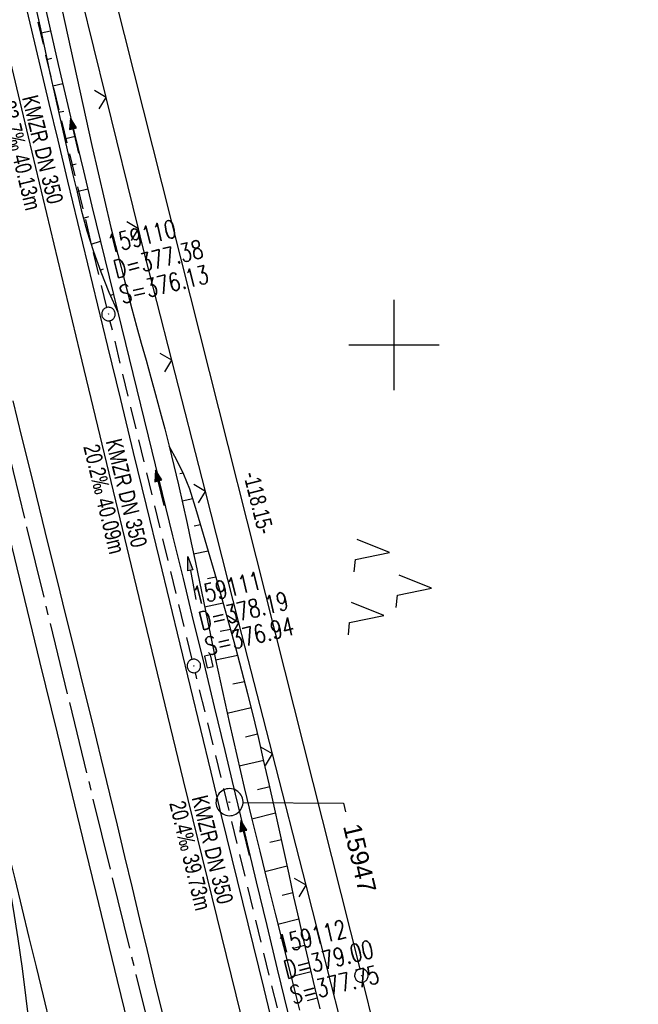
# Model space of a CAD drawing. Extents: x 510974 to 511465, y 465323 to 466289.
# Tile 37 of 43: x 511159 to 511227, y 466027 to 466136. Entities that reach past the tile are written whole.
import ezdxf
from ezdxf import colors
from ezdxf.entities.mleader import LeaderData, LeaderLine
from ezdxf.math import Vec2, Vec3

# ---------------------------------------------------------------- set-up
doc = ezdxf.new("R2010")
doc.units = 0
doc.header["$LTSCALE"] = 10
doc.header["$MEASUREMENT"] = 0
for name, pattern in [('ACHSE', [5.5, 4, -0.5, 0.5, -0.5]), ('AUSGEZOGEN', [0]), ('LT00', [0]), ('STRICHLINIE2', [0.375, 0.25, -0.125])]:
    doc.linetypes.add(name, pattern=pattern)
doc.layers.get('0').update_dxf_attribs({"linetype": 'LT00'})
for name, color, linetype in [('--EK_FBR', 1, 'LT00'), ('--EK_Halt-Pfeil', 4, 'LT00'), ('--EK_Haltung', 7, 'STRICHLINIE2'), ('--EK_Haltung-Text', 140, 'LT00'), ('--EK_Schacht-Text', 5, 'LT00'), ('--EL_DFK_AB_L', 21, 'LT00'), ('--EL_DFK_AB_P', 7, 'LT00'), ('--EL_Halt-Pfeil', 4, 'LT00'), ('--EL_Haltung', 182, 'STRICHLINIE2'), ('--EL_Haltung-Text', 182, 'LT00'), ('-AX-093', 35, 'ACHSE'), ('ABSTAND', 8, 'LT00'), ('DFK_AB_L', 21, 'LT00'), ('DFK_AB_P', 7, 'LT00'), ('DFK_NUTZUNG', 250, 'LT00'), ('FESTPKT_TEXT_A', 211, 'LT00'), ('PFEIL', 140, 'AUSGEZOGEN'), ('V102_AFBR_BAB', 250, 'LT00'), ('V102_BOESCH', 250, 'LT00'), ('V102_BOSCHUNG', 250, 'LT00'), ('V102_GRABEN', 250, 'LT00'), ('V102_KA_PRUF', 182, 'LT00'), ('V102_LD_MARK', 250, 'LT00'), ('V102_PKT_AU', 211, 'LT00'), ('V102_RASTER', 250, 'LT00'), ('V102_SINKK', 182, 'LT00'), ('V102_ZAUN', 40, 'LT00')]:
    doc.layers.add(name, color=color, linetype=linetype)
doc.styles.add('Haltungsbeschriftung', font='ARIAL.TTF', dxfattribs={"width": 0.75})
doc.styles.add('schachtbeschriftung', font='romans.shx', dxfattribs={"width": 0.75, "height": 2})
doc.styles.get("Standard").update_dxf_attribs({"font": 'ARIAL.TTF'})

# ---------------------------------------------------------------- blocks, each defined once
blk = doc.blocks.new('SYMB0003')
at = {"color": 0, "linetype": 'ByBlock'}
for p, q in [((-0.015712, 0), (0.010166, 0.012015)), ((0, -0.021257), (-0.015712, 0)), ((0.010166, 0.012015), (0, -0.021257))]:
    blk.add_line(p, q, dxfattribs=at)
for points in [[(-0.031395, 0.499013), (-0.093691, 0.491144), (-0.154509, 0.475528), (-0.21289, 0.452414), (-0.267913, 0.422164), (-0.318712, 0.385257), (-0.364484, 0.342274), (-0.404509, 0.293893), (-0.438154, 0.240877), (-0.464888, 0.184062), (-0.484292, 0.124345), (-0.496058, 0.062667), (-0.5, 0)], [(0.5, 0), (0.496057, 0.062667), (0.484292, 0.124345), (0.464888, 0.184062), (0.438153, 0.240877), (0.404509, 0.293893), (0.364484, 0.342274), (0.318712, 0.385257), (0.267913, 0.422164), (0.21289, 0.452414), (0.154509, 0.475528), (0.093691, 0.491144), (0.031395, 0.499013), (-0.031395, 0.499013)], [(-0.5, 0), (-0.496058, -0.062667), (-0.484292, -0.124345), (-0.464888, -0.184062), (-0.438154, -0.240877), (-0.404509, -0.293893), (-0.364485, -0.342274), (-0.318712, -0.385257), (-0.267914, -0.422164), (-0.21289, -0.452414), (-0.154509, -0.475529), (-0.093691, -0.491144), (-0.031395, -0.499014), (0.031395, -0.499014)], [(0.031395, -0.499014), (0.093691, -0.491144), (0.154509, -0.475529), (0.21289, -0.452414), (0.267914, -0.422164), (0.318712, -0.385257), (0.364485, -0.342274), (0.404509, -0.293893), (0.438154, -0.240877), (0.464889, -0.184062), (0.484292, -0.124345), (0.496058, -0.062667), (0.5, 0)]]:
    blk.add_lwpolyline(points, dxfattribs=at)
blk = doc.blocks.new('Pfreil3')
at = {"layer": 'PFEIL'}
blk.add_hatch(color=256, dxfattribs=at).paths.add_polyline_path([(-1.55, 0.27), (-1.55, -0.27), (0, 0)])
for p, q in [((-1.55, 0), (-4.83, 0)), ((-1.55, -0.27), (-1.55, 0.27)), ((-1.55, 0.27), (0, 0)), ((0, 0), (-1.55, -0.27))]:
    blk.add_line(p, q, dxfattribs=at)
blk = doc.blocks.new('SYMB0024')
at = {"color": 0, "linetype": 'ByBlock'}
for p, q in [((-0.5, 0.5), (0, 0)), ((0, 0), (0.5, 0.5))]:
    blk.add_line(p, q, dxfattribs=at)
blk = doc.blocks.new('_None')
blk = doc.blocks.new('SYMB0652')
at = {"color": 0, "linetype": 'ByBlock'}
blk.add_lwpolyline([(-0.15, -0.075), (0.15, -0.075), (0.15, 0.075), (-0.15, 0.075), (-0.15, -0.075)], dxfattribs=at)
blk = doc.blocks.new('SYMB0070')
at = {"color": 0, "linetype": 'ByBlock'}
for p, q in [((-0.5, 0), (0.2, 0)), ((0.5, 0), (0.2, 0.1)), ((0.2, 0.1), (0.2, 0)), ((0.468, 0), (0.21, 0.086)), ((0.21, 0.086), (0.21, -0.086)), ((0.21, -0.086), (0.468, 0)), ((0.22, -0.072), (0.437, 0)), ((0.23, -0.058), (0.405, 0)), ((0.24, -0.045), (0.374, 0)), ((0.342, 0), (0.25, 0.031)), ((0.25, 0.031), (0.25, -0.031)), ((0.25, -0.031), (0.342, 0)), ((0.26, -0.017), (0.31, 0)), ((0.27, -0.003), (0.279, 0))]:
    blk.add_line(p, q, dxfattribs=at)
for points in [[(0.2, 0), (0.2, -0.1), (0.5, 0)], [(0.437, 0), (0.22, 0.072), (0.22, -0.072)], [(0.405, 0), (0.23, 0.058), (0.23, -0.058)], [(0.374, 0), (0.24, 0.045), (0.24, -0.045)], [(0.31, 0), (0.26, 0.017), (0.26, -0.017)], [(0.279, 0), (0.27, 0.003), (0.27, -0.003)]]:
    blk.add_lwpolyline(points, dxfattribs=at)
blk = doc.blocks.new('SYMB7221')
at = {"color": 0, "linetype": 'ByBlock'}
for p, q in [((0, 0.435), (-0.11, 0.065)), ((0.11, 0.065), (0, 0.435)), ((0.25, 0.065), (0.11, 0.065)), ((-0.35, -0.065), (-0.46, -0.435)), ((0.35, -0.065), (0.24, -0.435))]:
    blk.add_line(p, q, dxfattribs=at)
for points in [[(-0.1, -0.435), (-0.24, -0.435), (-0.35, -0.065)], [(0.6, -0.435), (0.46, -0.435), (0.35, -0.065)]]:
    blk.add_lwpolyline(points, dxfattribs=at)

msp = doc.modelspace()

# ---------------------------------------------------------------- linework, layer by layer
at = {"layer": '--EK_FBR'}
for points in [[(511158.91, 466138.91), (511159.87, 466134.86), (511160.83, 466130.8), (511161.79, 466126.75), (511162.76, 466122.7), (511163.86, 466118.13), (511164.96, 466113.56), (511166.06, 466108.98), (511167.17, 466104.42), (511168.28, 466099.85), (511169.7, 466093.97), (511171.13, 466088.1), (511172.56, 466082.22), (511173.98, 466076.34), (511175.13, 466071.61), (511176.27, 466066.88), (511177.42, 466062.16), (511178.56, 466057.43), (511179.71, 466052.7), (511180.88, 466047.9), (511182.06, 466043.1), (511183.24, 466038.31), (511184.41, 466033.51), (511185.59, 466028.71), (511186.79, 466023.81)], [(511170.58, 466024.81), (511169.39, 466029.66), (511168.21, 466034.51), (511167.03, 466039.37), (511165.85, 466044.22), (511164.67, 466049.08), (511162.73, 466057.02), (511160.79, 466064.96), (511158.86, 466072.9), (511157.41, 466078.85), (511155.96, 466084.8), (511154.51, 466090.75), (511153.07, 466096.7), (511151.18, 466104.48), (511149.31, 466112.27), (511147.44, 466120.06), (511146.01, 466126.05), (511144.58, 466132.04), (511143.16, 466138.04)], [(511157.79, 466093.81), (511158.76, 466089.85), (511159.73, 466085.9), (511160.7, 466081.95), (511161.67, 466078), (511162.65, 466074.05), (511163.63, 466070.09), (511164.61, 466066.14), (511165.59, 466062.18), (511166.57, 466058.23), (511167.54, 466054.27), (511168.5, 466050.31), (511169.33, 466046.85), (511170.17, 466043.38), (511171, 466039.91), (511171.83, 466036.45), (511172.66, 466032.98), (511173.49, 466029.51), (511174.32, 466026.05)]]:
    msp.add_lwpolyline(points, dxfattribs=at)
at = {"layer": '--EK_Haltung'}
for p, q in [((511168.2, 466104.16), (511159.14, 466141.72)), ((511177.66, 466065.2), (511168.55, 466102.71)), ((511187.09, 466026.61), (511178.01, 466063.75))]:
    msp.add_line(p, q, dxfattribs=at)
at = {"layer": '--EL_DFK_AB_L'}
for p, q in [((511167.68, 466144.02), (511196.22, 466030.92)), ((511227.08, 465908.11), (511196.58, 466029.46))]:
    msp.add_line(p, q, dxfattribs=at)
at = {"layer": '--EL_Haltung'}
for p, q in [((511168.2, 466104.16), (511159.14, 466141.72)), ((511177.66, 466065.2), (511168.55, 466102.71)), ((511187.09, 466026.61), (511178.01, 466063.75))]:
    msp.add_line(p, q, dxfattribs=at)
at = {"layer": '-AX-093', "ltscale": 0.2}
msp.add_lwpolyline([(511117.81, 466257.01), (511118.24, 466255.1), (511122.6, 466235.59), (511127.03, 466216.08), (511131.52, 466196.59), (511136.05, 466177.11), (511140.63, 466157.64), (511145.25, 466138.18), (511149.91, 466118.73), (511154.59, 466099.29), (511159.31, 466079.85), (511164.05, 466060.42), (511168.8, 466041), (511173.57, 466021.57)], dxfattribs=at)
at = {"layer": 'DFK_AB_L'}
for p, q in [((511167.68, 466144.02), (511196.22, 466030.92)), ((511227.08, 465908.11), (511196.58, 466029.46))]:
    msp.add_line(p, q, dxfattribs=at)
at = {"layer": 'V102_AFBR_BAB'}
for points in [[(511158.91, 466138.91), (511159.87, 466134.86), (511160.83, 466130.8), (511161.79, 466126.75), (511162.76, 466122.7), (511163.86, 466118.13), (511164.96, 466113.56), (511166.06, 466108.98), (511167.17, 466104.42), (511168.28, 466099.85), (511169.7, 466093.97), (511171.13, 466088.1), (511172.56, 466082.22), (511173.98, 466076.34), (511175.13, 466071.61), (511176.27, 466066.88), (511177.42, 466062.16), (511178.56, 466057.43), (511179.71, 466052.7), (511180.88, 466047.9), (511182.06, 466043.1), (511183.24, 466038.31), (511184.41, 466033.51), (511185.59, 466028.71), (511186.79, 466023.81)], [(511170.58, 466024.81), (511169.39, 466029.66), (511168.21, 466034.51), (511167.03, 466039.37), (511165.85, 466044.22), (511164.67, 466049.08), (511162.73, 466057.02), (511160.79, 466064.96), (511158.86, 466072.9), (511157.41, 466078.85), (511155.96, 466084.8), (511154.51, 466090.75), (511153.07, 466096.7), (511151.18, 466104.48), (511149.31, 466112.27), (511147.44, 466120.06), (511146.01, 466126.05), (511144.58, 466132.04), (511143.16, 466138.04)], [(511157.79, 466093.81), (511158.76, 466089.85), (511159.73, 466085.9), (511160.7, 466081.95), (511161.67, 466078), (511162.65, 466074.05), (511163.63, 466070.09), (511164.61, 466066.14), (511165.59, 466062.18), (511166.57, 466058.23), (511167.54, 466054.27), (511168.5, 466050.31), (511169.33, 466046.85), (511170.17, 466043.38), (511171, 466039.91), (511171.83, 466036.45), (511172.66, 466032.98), (511173.49, 466029.51), (511174.32, 466026.05)]]:
    msp.add_lwpolyline(points, dxfattribs=at)
at = {"layer": 'V102_BOESCH'}
for points in [[(511160.31, 466137.48), (511160.84, 466135.02), (511161.37, 466132.57), (511161.9, 466130.11), (511162.44, 466127.65), (511162.99, 466125.2), (511163.55, 466122.75), (511163.99, 466120.8), (511164.45, 466118.86), (511164.91, 466116.92), (511165.37, 466114.98), (511166, 466112.66), (511166.72, 466110.36), (511167.53, 466108.09), (511168.43, 466105.85), (511169.41, 466103.65)], [(511191.83, 466026.5), (511191.23, 466028.92), (511190.64, 466031.41), (511190.06, 466033.91), (511189.49, 466036.41), (511188.93, 466038.91), (511188.38, 466041.41), (511187.83, 466043.92), (511187.29, 466046.42), (511186.73, 466048.93), (511186.17, 466051.43), (511185.61, 466053.93), (511185.02, 466056.42), (511184.43, 466058.92), (511183.81, 466061.4), (511183.16, 466063.93), (511182.49, 466066.46), (511181.79, 466068.98), (511181.09, 466071.49), (511180.37, 466074), (511179.64, 466076.51), (511178.9, 466079.02), (511178.16, 466081.53), (511177.41, 466084.03), (511176.74, 466085.67), (511175.97, 466087.26), (511175.11, 466088.81)]]:
    msp.add_lwpolyline(points, dxfattribs=at)
at = {"layer": 'V102_BOSCHUNG'}
for p, q in [((511160.94, 466134.57), (511161.96, 466134.78)), ((511161.57, 466131.63), (511162.1, 466131.75)), ((511162.21, 466128.7), (511163.31, 466128.94)), ((511162.86, 466125.77), (511163.43, 466125.9)), ((511163.52, 466122.84), (511164.69, 466123.11)), ((511164.2, 466119.92), (511164.8, 466120.05)), ((511164.89, 466116.99), (511166.09, 466117.28)), ((511165.61, 466114.06), (511166.2, 466114.22)), ((511166.46, 466111.16), (511167.5, 466111.49)), ((511167.45, 466108.3), (511167.83, 466108.44)), ((511168.58, 466105.5), (511168.92, 466105.65)), ((511175.17, 466088.59), (511175.23, 466088.6)), ((511176.27, 466085.76), (511176.66, 466085.85)), ((511176.55, 466082.75), (511177.71, 466083.01)), ((511177.88, 466079.97), (511178.57, 466080.12)), ((511177.81, 466076.9), (511179.43, 466077.23)), ((511179.35, 466074.15), (511180.27, 466074.34)), ((511179.02, 466071.02), (511181.1, 466071.45)), ((511180.77, 466068.32), (511181.91, 466068.55)), ((511180.25, 466065.14), (511182.7, 466065.66)), ((511182.17, 466062.48), (511183.46, 466062.76)), ((511181.53, 466059.26), (511184.19, 466059.86)), ((511183.55, 466056.64), (511184.9, 466056.95)), ((511182.87, 466053.4), (511185.58, 466054.04)), ((511184.9, 466050.8), (511186.24, 466051.12)), ((511184.26, 466047.56), (511186.9, 466048.19)), ((511186.26, 466044.95), (511187.54, 466045.26)), ((511185.69, 466041.73), (511188.18, 466042.33)), ((511187.62, 466039.11), (511188.82, 466039.4)), ((511187.14, 466035.89), (511189.47, 466036.48)), ((511189.01, 466033.27), (511190.14, 466033.56)), ((511188.61, 466030.07), (511190.82, 466030.64)), ((511190.44, 466027.44), (511191.53, 466027.72))]:
    msp.add_line(p, q, dxfattribs=at)
at = {"layer": 'V102_GRABEN'}
for points in [[(511161.03, 466138.91), (511161.91, 466134.99), (511162.82, 466131.06), (511163.73, 466127.14), (511164.66, 466123.22), (511165.6, 466119.3), (511166.55, 466115.39), (511167.5, 466111.47), (511168.46, 466107.56), (511169.41, 466103.65), (511170.67, 466098.51), (511171.93, 466093.38), (511173.18, 466088.25), (511174.34, 466083.56), (511175.49, 466078.87), (511176.64, 466074.17), (511177.78, 466069.48), (511178.93, 466064.78), (511180.1, 466059.94), (511181.26, 466055.1), (511182.43, 466050.26), (511183.59, 466045.42), (511184.75, 466040.58), (511185.91, 466035.74), (511187.08, 466030.9), (511188.25, 466026.06)], [(511163.23, 466137.24), (511163.88, 466134.21), (511164.54, 466131.17), (511165.19, 466128.14), (511165.86, 466125.11), (511166.54, 466122.08), (511167.23, 466119.05), (511167.94, 466116.03), (511168.66, 466113.02), (511169.41, 466110.01), (511170.18, 466107), (511170.97, 466104), (511171.49, 466102.1), (511172.02, 466100.2), (511172.55, 466098.31), (511173.08, 466096.41), (511173.6, 466094.51), (511174.12, 466092.61), (511174.62, 466090.71), (511175.11, 466088.81), (511175.64, 466086.67), (511176.14, 466084.53), (511176.63, 466082.39), (511177.1, 466080.25), (511177.56, 466078.1), (511178.01, 466075.94), (511178.46, 466073.79), (511178.9, 466071.64), (511179.34, 466069.49), (511179.78, 466067.33), (511180.24, 466065.18), (511181, 466061.63), (511181.79, 466058.09), (511182.6, 466054.56), (511183.43, 466051.02), (511184.28, 466047.5), (511185.14, 466043.97), (511186.01, 466040.45), (511186.89, 466036.93), (511187.77, 466033.41), (511188.66, 466029.89), (511189.55, 466026.37)]]:
    msp.add_lwpolyline(points, dxfattribs=at)
at = {"layer": 'V102_LD_MARK'}
for points in [[(511184.77, 466018.85), (511182.51, 466028.07), (511176.71, 466051.8), (511170.94, 466075.54), (511165.21, 466099.29), (511159.51, 466123.05), (511153.84, 466146.82), (511151.64, 466156.06), (511149.46, 466165.3), (511147.27, 466174.54), (511145.1, 466183.79), (511142.94, 466193.04), (511140.78, 466202.29), (511138.64, 466211.54), (511136.51, 466220.79), (511134.39, 466230.05), (511132.29, 466239.31), (511130.19, 466248.57), (511128.12, 466257.84), (511127.78, 466259.37)], [(511161.97, 466024.69), (511161.18, 466027.93), (511160.39, 466031.17), (511159.61, 466034.41), (511158.82, 466037.66), (511158.04, 466040.9), (511157.24, 466044.14), (511156.44, 466047.38), (511155.85, 466049.76), (511155.25, 466052.14), (511154.66, 466054.52), (511153.85, 466057.77), (511153.05, 466061.02), (511152.25, 466064.27), (511151.46, 466067.52), (511150.67, 466070.78), (511149.71, 466074.65), (511148.76, 466078.53), (511147.8, 466082.4), (511146.84, 466086.27)], [(511154.66, 466054.52), (511155.02, 466052.73), (511155.38, 466050.93), (511155.74, 466049.14), (511156.09, 466047.34), (511156.7, 466044.08), (511157.28, 466040.81), (511157.83, 466037.54), (511158.34, 466034.26), (511158.81, 466030.97), (511159.24, 466027.68), (511159.63, 466024.38)]]:
    msp.add_lwpolyline(points, dxfattribs=at)
at = {"layer": 'V102_RASTER'}
for p, q in [((511200, 466105), (511200, 466095)), ((511205, 466100), (511195, 466100))]:
    msp.add_line(p, q, dxfattribs=at)
at = {"layer": 'V102_ZAUN'}
for p, q in [((511168.11, 466127.42), (511164.53, 466141.99)), ((511171.7, 466112.86), (511168.11, 466127.42)), ((511179.12, 466083.79), (511175.4, 466098.32)), ((511182.83, 466069.26), (511179.12, 466083.79)), ((511186.55, 466054.73), (511182.83, 466069.26)), ((511190.27, 466040.19), (511186.55, 466054.73))]:
    msp.add_line(p, q, dxfattribs=at)
for points in [[(511175.4, 466098.32), (511172.08, 466111.31), (511171.7, 466112.86)], [(511193.97, 466025.66), (511193.06, 466029.26), (511190.27, 466040.19)]]:
    msp.add_lwpolyline(points, dxfattribs=at)

# ---------------------------------------------------------------- block references
at = {"layer": '--EK_Halt-Pfeil', "yscale": 4, "zscale": 4}
for p, xscale, rotation in [((511164.64, 466123.17), 3.999999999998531, 103.5702200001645), ((511174.08, 466084.19), 3.999999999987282, 103.6484100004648), ((511183.52, 466045.42), 3.999999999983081, 103.7375499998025)]:
    msp.add_blockref('SYMB0070', p, dxfattribs=dict(at, xscale=xscale, rotation=rotation))
at = {"layer": '--EL_DFK_AB_P', "xscale": 1.500000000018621, "yscale": 1.5, "zscale": 1.5, "rotation": 264.7377099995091}
msp.add_blockref('SYMB0003', (511196.4, 466030.19), dxfattribs=at)
at = {"layer": '--EL_Halt-Pfeil', "yscale": 4, "zscale": 4}
for p, xscale, rotation in [((511164.64, 466123.17), 3.999999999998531, 103.5702200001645), ((511174.08, 466084.19), 3.999999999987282, 103.6484100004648), ((511183.52, 466045.42), 3.999999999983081, 103.7375499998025)]:
    msp.add_blockref('SYMB0070', p, dxfattribs=dict(at, xscale=xscale, rotation=rotation))
at = {"layer": 'DFK_AB_P', "xscale": 1.500000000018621, "yscale": 1.5, "zscale": 1.5, "rotation": 264.7377099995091}
msp.add_blockref('SYMB0003', (511196.4, 466030.19), dxfattribs=at)
at = {"layer": 'DFK_NUTZUNG', "xscale": 10.00000000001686, "yscale": 10, "zscale": 10, "rotation": 264.7377100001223}
msp.add_blockref('SYMB7221', (511199.85, 466073.48), dxfattribs=at)
at = {"layer": 'PFEIL', "rotation": 100.605953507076}
msp.add_blockref('Pfreil3', (511177.17, 466076.57), dxfattribs=at)
at = {"layer": 'V102_KA_PRUF', "xscale": 1.499999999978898, "yscale": 1.5, "zscale": 1.5, "rotation": 283.2840000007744}
for p in [(511168.38, 466103.43), (511177.84, 466064.47)]:
    msp.add_blockref('SYMB0003', p, dxfattribs=at)
at = {"layer": 'V102_PKT_AU', "xscale": 3.000000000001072, "yscale": 3, "zscale": 3, "rotation": 283.2839999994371}
msp.add_blockref('SYMB0003', (511181.79, 466049.39), dxfattribs=at)
at = {"layer": 'V102_SINKK', "xscale": 4.499999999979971, "yscale": 4.5, "zscale": 4.5, "rotation": 283.2839999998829}
msp.add_blockref('SYMB0652', (511179.5, 466064.98), dxfattribs=at)
at = {"layer": 'V102_ZAUN', "yscale": 2.099999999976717, "zscale": 2.1}
for p, xscale, rotation in [((511168.11, 466127.42), 2.09999999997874, 103.8260800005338), ((511171.7, 466112.86), 2.09999999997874, 103.8260800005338), ((511175.4, 466098.32), 2.099999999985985, 104.343699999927), ((511179.12, 466083.79), 2.099999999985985, 104.343699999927), ((511182.83, 466069.26), 2.099999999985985, 104.343699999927), ((511186.55, 466054.73), 2.099999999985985, 104.343699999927), ((511190.27, 466040.19), 2.099999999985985, 104.343699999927)]:
    msp.add_blockref('SYMB0024', p, dxfattribs=dict(at, xscale=xscale, rotation=rotation))

# ---------------------------------------------------------------- texts
at = {"layer": '--EK_Haltung-Text', "style": 'Haltungsbeschriftung', "width": 0.75}
for s, rotation, p in [('KMZR DN 350', -76.4298, (511158.79, 466127.4)), ('23.7‰ 40.13m', -76.4298, (511156.3, 466126.8)), ('KMZR DN 350', -76.3516, (511168.07, 466089.36)), ('20.2‰ 40.09m', -76.3516, (511165.58, 466088.75)), ('KMZR DN 350', -76.2624, (511177.59, 466049.88)), ('20.4‰ 39.73m', -76.2624, (511175.1, 466049.27))]:
    msp.add_text(s, height=1.8, rotation=rotation, dxfattribs=at).set_placement(p)
at = {"layer": '--EK_Schacht-Text', "style": 'schachtbeschriftung', "width": 0.75}
for s, rotation, p in [('159110', 13.5702, (511168.55, 466110.17)), ('D=377.38', 13.5702, (511169.23, 466107.37)), ('S=376.13', 13.5702, (511169.9, 466104.57)), ('159111', 13.6484, (511178, 466071.21)), ('D=378.19', 13.6484, (511178.68, 466068.42)), ('S=376.94', 13.6484, (511179.36, 466065.62)), ('159112', 13.7376, (511187.42, 466032.62)), ('D=379.00', 13.7376, (511188.11, 466029.82)), ('S=377.75', 13.7376, (511188.79, 466027.03))]:
    msp.add_text(s, height=2, rotation=rotation, dxfattribs=at).set_placement(p)
at = {"layer": '--EL_Haltung-Text', "style": 'Haltungsbeschriftung', "width": 0.75}
for rotation, p in [(-76.4298, (511158.79, 466127.4)), (-76.3516, (511168.07, 466089.36)), (-76.2624, (511177.59, 466049.88))]:
    msp.add_text('KMZR DN 350', height=1.8, rotation=rotation, dxfattribs=at).set_placement(p)
at = {"layer": 'ABSTAND', "width": 0.75}
msp.add_text(' -118.15-', height=1.8, rotation=-75.8696, dxfattribs=at).set_placement((511183.16, 466086.23))

# ---------------------------------------------------------------- leaders
at = {"layer": 'FESTPKT_TEXT_A'}
ml = msp.add_multileader_mtext('Standard', dxfattribs=at)
ml.set_content('{\\H0.09x;\\P\\H11.111x; 15947 \\~\\P\\H0.09x;   }', color=256)
ml.set_leader_properties(color=256, linetype='ByLayer', lineweight=-1)
ml.set_arrow_properties(name='NONE')
ml.build(insert=Vec2(0, 0))
ml.multileader.update_dxf_attribs({"has_text_frame": 1, "text_left_attachment_type": 2, "text_right_attachment_type": 2, "dogleg_length": 1, "arrow_head_size": 0.18})
ctx = ml.context
ctx.base_point, ctx.char_height, ctx.arrow_head_size, ctx.landing_gap_size, ctx.plane_origin, ctx.plane_x_axis, ctx.plane_y_axis = Vec3(511194.63, 466048.31), 2, 0.18, 0.3, Vec3(511181.79, 466049.39), Vec3(0.229778, -0.973243), Vec3(0.973243, 0.229778)
ctx.left_attachment, ctx.right_attachment, ctx.text_align_type = 2, 2, 1
notes = []
notes.append((ctx, [(0, (1, 1, 0), (511194.4, 466049.28), (0.229778, -0.973243), 1, [(0, [(511183.29, 466049.35)], 0, [])])]))
ctx.mtext.insert, ctx.mtext.text_direction, ctx.mtext.rotation, ctx.mtext.alignment, ctx.mtext.line_spacing_factor, ctx.mtext.flow_direction = Vec3(511197.31, 466043.84), Vec3(0.229778, -0.973243), 4.944239, 2, 0.7, 5
for ctx, leaders in notes:
    for number, flags, end, landing, length, lines in leaders:
        leader = LeaderData()
        leader.index, (leader.has_last_leader_line, leader.has_dogleg_vector, leader.attachment_direction) = number, flags
        leader.last_leader_point, leader.dogleg_vector, leader.dogleg_length = Vec3(end), Vec3(landing), length
        for number, points, colour, breaks in lines:
            line = LeaderLine()
            line.index, line.vertices, line.color, line.breaks = number, Vec3.list(points), colors.encode_raw_color(colour), breaks
            leader.lines.append(line)
        ctx.leaders.append(leader)

doc.saveas('drawing.dxf')
